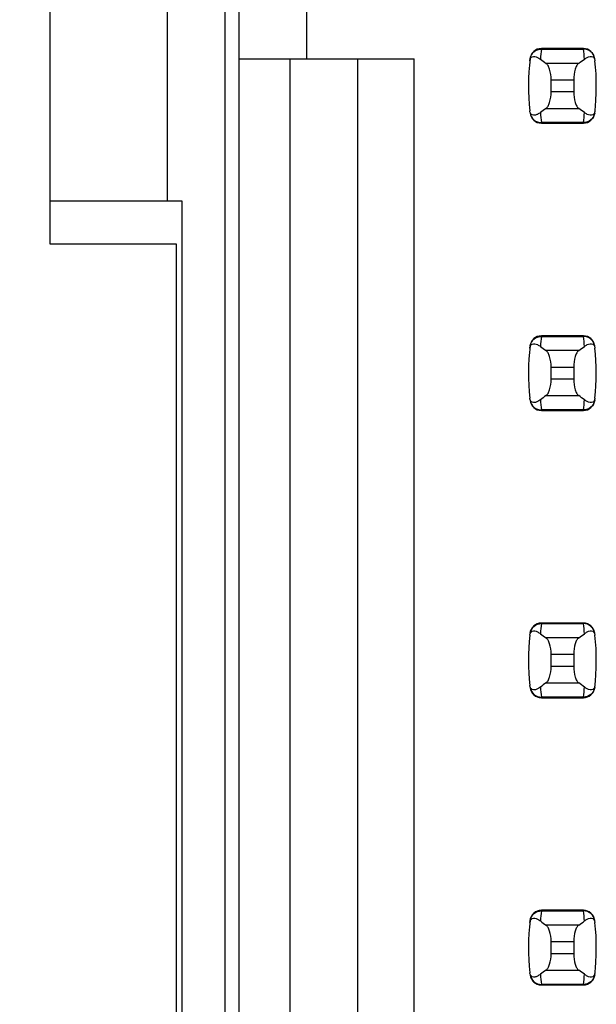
# Model space of a CAD drawing. Header units: inches. Extents: x 0 to 34, y 0 to 22.
# Tile 13 of 43: x 6.392 to 6.794, y 10.85 to 11.536. Entities that reach past the tile are written whole.
import ezdxf

# ---------------------------------------------------------------- set-up
doc = ezdxf.new("R2010")
doc.units = ezdxf.units.IN
doc.header["$LTSCALE"] = 1.87
doc.header["$MEASUREMENT"] = 0
doc.layers.get('0').update_dxf_attribs({"linetype": 'CONTINUOUS'})
doc.layers.add('DIMENSIONS', color=7, linetype='CONTINUOUS')
doc.styles.get("Standard").update_dxf_attribs({"font": 'txt', "width": 0.8})
doc.dimstyles.new('DIMSTYLE_2', dxfattribs={"dimtxt": 0.125, "dimasz": 0.18, "dimexe": 0.125, "dimexo": 0.0625, "dimgap": 0.03125, "dimtad": 0, "dimtih": 1, "dimtoh": 1, "dimlfac": 0.5, "dimzin": 4, "dimdsep": 46, "dimtxsty": 'STANDARD', "dimblk": '_FILLED', "dimblk1": '_FILLED', "dimblk2": '_FILLED', "dimcen": 0.09, "dimadec": 0, "dimazin": 0, "dimtp": 0.001, "dimtm": 0.001, "dimtfac": 1, "dimtofl": 0, "dimtmove": 0, "dimatfit": 3, "dimldrblk": '_FILLED', "dimfxl": 1, "dimtolj": 1, "dimtzin": 4, "dimarcsym": 0})

# ---------------------------------------------------------------- blocks, each defined once
blk = doc.blocks.new('*D11')
at = {"layer": 'DIMENSIONS', "color": 2, "linetype": 'CONTINUOUS'}
blk.add_line((6.44272, 14.46578), (5.66372, 14.46578), dxfattribs=at)
at = {"layer": 'DIMENSIONS', "color": 2, "linetype": 'CONTINUOUS', "insert": (5.60122, 14.52828), "char_height": 0.125, "width": 1.225, "attachment_point": 3, "line_spacing_factor": 0.9}
blk.add_mtext('4.15{\\Ftxt.shx;\\W1.000000;\\H0.125000; }[105.4]', dxfattribs=at)
blk = doc.blocks.new('_FILLED')
at = {"color": 0, "linetype": 'BYBLOCK'}
blk.add_solid([(0, 0), (-1, 0.1736), (-1, -0.1736)], dxfattribs=at)

msp = doc.modelspace()

# ---------------------------------------------------------------- linework, layer by layer
at = {"color": 7, "linetype": 'CONTINUOUS'}
for p, q in [((6.53522, 14.46578), (6.53522, 7.51178)), ((6.54505, 7.5449), (6.54505, 14.43466)), ((6.41322, 11.99978), (6.41322, 11.37978)), ((6.49522, 11.40978), (6.49522, 11.96978)), ((6.59229, 11.50868), (6.59229, 11.55592)), ((6.7556, 11.51577), (6.75558, 11.51536)), ((6.75558, 11.51536), (6.78491, 11.51536)), ((6.78489, 11.51577), (6.7556, 11.51577)), ((6.78491, 11.51536), (6.78489, 11.51577)), ((6.54505, 11.50868), (6.66709, 11.50868)), ((6.58048, 11.50868), (6.58048, 10.47088)), ((6.62772, 10.47088), (6.62772, 11.50868)), ((6.66709, 10.47088), (6.66709, 11.50868)), ((6.7816, 11.50545), (6.75888, 11.50545)), ((6.76237, 11.48552), (6.76237, 11.49404)), ((6.76237, 11.49404), (6.77812, 11.49404)), ((6.77812, 11.49404), (6.77812, 11.48552)), ((6.77812, 11.48552), (6.76237, 11.48552)), ((6.75888, 11.47411), (6.7816, 11.47411)), ((6.78491, 11.4642), (6.75558, 11.4642)), ((6.75558, 11.4642), (6.7556, 11.4638)), ((6.7556, 11.4638), (6.78489, 11.4638)), ((6.78489, 11.4638), (6.78491, 11.4642)), ((6.41322, 11.40978), (6.50522, 11.40978)), ((6.50522, 11.40978), (6.50522, 10.56978)), ((6.41322, 11.37978), (6.50122, 11.37978)), ((6.50122, 11.37978), (6.50122, 10.59978)), ((6.7556, 11.31577), (6.75558, 11.31536)), ((6.75558, 11.31536), (6.78491, 11.31536)), ((6.78489, 11.31577), (6.7556, 11.31577)), ((6.78491, 11.31536), (6.78489, 11.31577)), ((6.7816, 11.30545), (6.75888, 11.30545)), ((6.76237, 11.28552), (6.76237, 11.29404)), ((6.76237, 11.29404), (6.77812, 11.29404)), ((6.77812, 11.29404), (6.77812, 11.28552)), ((6.77812, 11.28552), (6.76237, 11.28552)), ((6.75888, 11.27411), (6.7816, 11.27411)), ((6.78491, 11.2642), (6.75558, 11.2642)), ((6.75558, 11.2642), (6.7556, 11.2638)), ((6.7556, 11.2638), (6.78489, 11.2638)), ((6.78489, 11.2638), (6.78491, 11.2642)), ((6.7556, 11.11577), (6.75558, 11.11536)), ((6.75558, 11.11536), (6.78491, 11.11536)), ((6.78489, 11.11577), (6.7556, 11.11577)), ((6.78491, 11.11536), (6.78489, 11.11577)), ((6.7816, 11.10545), (6.75888, 11.10545)), ((6.76237, 11.08552), (6.76237, 11.09404)), ((6.76237, 11.09404), (6.77812, 11.09404)), ((6.77812, 11.09404), (6.77812, 11.08552)), ((6.77812, 11.08552), (6.76237, 11.08552)), ((6.75888, 11.07411), (6.7816, 11.07411)), ((6.78491, 11.0642), (6.75558, 11.0642)), ((6.75558, 11.0642), (6.7556, 11.0638)), ((6.78489, 11.0638), (6.78491, 11.0642)), ((6.7556, 11.0638), (6.78489, 11.0638)), ((6.7556, 10.91577), (6.75558, 10.91536)), ((6.75558, 10.91536), (6.78491, 10.91536)), ((6.78489, 10.91577), (6.7556, 10.91577)), ((6.78491, 10.91536), (6.78489, 10.91577)), ((6.7816, 10.90545), (6.75888, 10.90545)), ((6.76237, 10.88552), (6.76237, 10.89404)), ((6.76237, 10.89404), (6.77812, 10.89404)), ((6.77812, 10.89404), (6.77812, 10.88552)), ((6.77812, 10.88552), (6.76237, 10.88552)), ((6.75888, 10.87411), (6.7816, 10.87411)), ((6.78491, 10.8642), (6.75558, 10.8642)), ((6.75558, 10.8642), (6.7556, 10.8638)), ((6.7556, 10.8638), (6.78489, 10.8638)), ((6.78489, 10.8638), (6.78491, 10.8642))]:
    msp.add_line(p, q, dxfattribs=at)
for centre, radius, start, end in [((6.7556, 11.50789), 0.00787, 90, 173.04714), ((6.90412, 11.49739), 0.14963, 173.09909, 175.79439), ((6.78489, 11.50789), 0.00787, 6.95286, 90), ((6.63636, 11.49739), 0.14963, 4.20561, 6.90091), ((6.9041, 11.48978), 0.15748, 173.0989, 186.37124), ((6.63639, 11.48978), 0.15748, 353.0989, 6.37124), ((6.7556, 11.47167), 0.00787, 186.95286, 270), ((6.90412, 11.48218), 0.14963, 184.20561, 186.90091), ((6.78489, 11.47167), 0.00787, 270, 353.04714), ((6.63636, 11.48218), 0.14963, 353.09909, 355.79439), ((6.7556, 11.30789), 0.00787, 90, 173.04714), ((6.90412, 11.29739), 0.14963, 173.09909, 175.79439), ((6.78489, 11.30789), 0.00787, 6.95286, 90), ((6.63636, 11.29739), 0.14963, 4.20561, 6.90091), ((6.9041, 11.28978), 0.15748, 173.0989, 186.37124), ((6.63639, 11.28978), 0.15748, 353.62876, 6.37124), ((6.7556, 11.27167), 0.00787, 186.95286, 270), ((6.90412, 11.28218), 0.14963, 184.20561, 186.90091), ((6.78489, 11.27167), 0.00787, 270, 353.04714), ((6.63636, 11.28218), 0.14963, 353.09909, 355.79439), ((6.7556, 11.10789), 0.00787, 90, 173.04714), ((6.90412, 11.09739), 0.14963, 173.09909, 175.79439), ((6.78489, 11.10789), 0.00787, 6.95286, 90), ((6.63636, 11.09739), 0.14963, 4.20561, 6.90091), ((6.9041, 11.08978), 0.15748, 173.62876, 186.37124), ((6.63639, 11.08978), 0.15748, 353.0989, 6.37124), ((6.90412, 11.08218), 0.14963, 184.20561, 186.90091), ((6.63636, 11.08218), 0.14963, 353.09909, 355.79439), ((6.7556, 11.07167), 0.00787, 186.95286, 270), ((6.78489, 11.07167), 0.00787, 270, 353.04714), ((6.7556, 10.90789), 0.00787, 90, 173.04714), ((6.90412, 10.89739), 0.14963, 173.09909, 175.79439), ((6.78489, 10.90789), 0.00787, 6.95286, 90), ((6.63636, 10.89739), 0.14963, 4.20561, 6.90091), ((6.9041, 10.88978), 0.15748, 173.0989, 186.37124), ((6.63639, 10.88978), 0.15748, 353.0989, 6.37124), ((6.7556, 10.87167), 0.00787, 186.95286, 270), ((6.90412, 10.88218), 0.14963, 184.20561, 186.90091), ((6.78489, 10.87167), 0.00787, 270, 353.04714), ((6.63636, 10.88218), 0.14963, 353.09909, 355.79439)]:
    msp.add_arc(centre, radius, start, end, dxfattribs=at)
for centre, start_param, end_param in [((7.12638, 11.5433), -2.804032, -2.774684), ((6.41411, 11.5433), -0.366909, -0.33756), ((7.12638, 11.43627), 2.774684, 2.804032), ((6.41411, 11.43627), 0.33756, 0.366909), ((7.12638, 11.3433), -2.804032, -2.774684), ((6.41411, 11.3433), -0.366909, -0.33756), ((7.12638, 11.23627), 2.774684, 2.804032), ((6.41411, 11.23627), 0.33756, 0.366909), ((7.12638, 11.1433), -2.804032, -2.774684), ((6.41411, 11.1433), -0.366909, -0.33756), ((7.12638, 11.03627), 2.774684, 2.804032), ((6.41411, 11.03627), 0.33756, 0.366909), ((7.12638, 10.9433), -2.804032, -2.774684), ((6.41411, 10.9433), -0.366909, -0.33756), ((7.12638, 10.83627), 2.774684, 2.804032), ((6.41411, 10.83627), 0.33756, 0.366909)]:
    msp.add_ellipse(centre, major_axis=(0.3937, 0), ratio=0.267949, start_param=start_param, end_param=end_param, dxfattribs=at)
for points, knots in [([(6.74759, 11.50726), (6.74767, 11.50796), (6.74794, 11.50908), (6.74926, 11.51028), (6.75107, 11.5104), (6.75303, 11.50964), (6.75427, 11.50884), (6.7549, 11.50836)], [0, 0, 0, 0, 0.221573, 0.342081, 0.537638, 0.75178, 1, 1, 1, 1]), ([(6.74776, 11.5087), (6.74798, 11.5105), (6.74991, 11.51408), (6.75373, 11.51538), (6.75558, 11.51536)], [0, 0, 0, 0, 0.49418, 1, 1, 1, 1]), ([(6.79272, 11.5087), (6.79251, 11.5105), (6.79058, 11.51408), (6.78676, 11.51538), (6.78491, 11.51536)], [0, 0, 0, 0, 0.49418, 1, 1, 1, 1]), ([(6.78559, 11.50836), (6.78622, 11.50884), (6.78746, 11.50964), (6.78942, 11.5104), (6.79123, 11.51028), (6.79255, 11.50908), (6.79281, 11.50796), (6.79289, 11.50726)], [0, 0, 0, 0, 0.248219, 0.462352, 0.657907, 0.778419, 1, 1, 1, 1]), ([(6.76237, 11.49404), (6.76237, 11.49651), (6.76197, 11.49996), (6.76045, 11.50374), (6.75944, 11.50507), (6.75888, 11.50545)], [0, 0, 0, 0, 0.604658, 0.834309, 1, 1, 1, 1]), ([(6.7816, 11.50545), (6.78105, 11.50507), (6.78004, 11.50374), (6.77851, 11.49996), (6.77812, 11.49651), (6.77812, 11.49404)], [0, 0, 0, 0, 0.165672, 0.395352, 1, 1, 1, 1]), ([(6.75888, 11.47411), (6.75944, 11.4745), (6.76045, 11.47582), (6.76197, 11.4796), (6.76237, 11.48306), (6.76237, 11.48552)], [0, 0, 0, 0, 0.165672, 0.395352, 1, 1, 1, 1]), ([(6.77812, 11.48552), (6.77812, 11.48306), (6.77851, 11.4796), (6.78004, 11.47582), (6.78105, 11.4745), (6.7816, 11.47411)], [0, 0, 0, 0, 0.604658, 0.834309, 1, 1, 1, 1]), ([(6.7549, 11.47121), (6.75427, 11.47073), (6.75303, 11.46992), (6.75107, 11.46916), (6.74926, 11.46928), (6.74794, 11.47048), (6.74767, 11.47161), (6.74759, 11.47231)], [0, 0, 0, 0, 0.248219, 0.462352, 0.657906, 0.77842, 1, 1, 1, 1]), ([(6.74776, 11.47086), (6.74798, 11.46906), (6.74991, 11.46548), (6.75373, 11.46419), (6.75558, 11.4642)], [0, 0, 0, 0, 0.49418, 1, 1, 1, 1]), ([(6.79272, 11.47086), (6.79251, 11.46906), (6.79058, 11.46548), (6.78676, 11.46419), (6.78491, 11.4642)], [0, 0, 0, 0, 0.49418, 1, 1, 1, 1]), ([(6.79289, 11.47231), (6.79281, 11.47161), (6.79255, 11.47048), (6.79123, 11.46928), (6.78942, 11.46916), (6.78746, 11.46992), (6.78622, 11.47073), (6.78559, 11.47121)], [0, 0, 0, 0, 0.221528, 0.34208, 0.53764, 0.751766, 1, 1, 1, 1]), ([(6.74776, 11.3087), (6.74798, 11.3105), (6.74991, 11.31408), (6.75373, 11.31538), (6.75558, 11.31536)], [0, 0, 0, 0, 0.49418, 1, 1, 1, 1]), ([(6.79272, 11.3087), (6.79251, 11.3105), (6.79058, 11.31408), (6.78676, 11.31538), (6.78491, 11.31536)], [0, 0, 0, 0, 0.49418, 1, 1, 1, 1]), ([(6.74759, 11.30726), (6.74767, 11.30796), (6.74794, 11.30908), (6.74926, 11.31028), (6.75107, 11.3104), (6.75303, 11.30964), (6.75427, 11.30884), (6.7549, 11.30836)], [0, 0, 0, 0, 0.221573, 0.342081, 0.537638, 0.75178, 1, 1, 1, 1]), ([(6.76237, 11.29404), (6.76237, 11.29651), (6.76197, 11.29996), (6.76045, 11.30374), (6.75944, 11.30507), (6.75888, 11.30545)], [0, 0, 0, 0, 0.604658, 0.834309, 1, 1, 1, 1]), ([(6.7816, 11.30545), (6.78105, 11.30507), (6.78004, 11.30374), (6.77851, 11.29996), (6.77812, 11.29651), (6.77812, 11.29404)], [0, 0, 0, 0, 0.165672, 0.395352, 1, 1, 1, 1]), ([(6.78559, 11.30836), (6.78622, 11.30884), (6.78746, 11.30964), (6.78942, 11.3104), (6.79123, 11.31028), (6.79255, 11.30908), (6.79281, 11.30796), (6.79289, 11.30726)], [0, 0, 0, 0, 0.248219, 0.462352, 0.657907, 0.778419, 1, 1, 1, 1]), ([(6.75888, 11.27411), (6.75944, 11.2745), (6.76045, 11.27582), (6.76197, 11.2796), (6.76237, 11.28306), (6.76237, 11.28552)], [0, 0, 0, 0, 0.165672, 0.395352, 1, 1, 1, 1]), ([(6.77812, 11.28552), (6.77812, 11.28306), (6.77851, 11.2796), (6.78004, 11.27582), (6.78105, 11.2745), (6.7816, 11.27411)], [0, 0, 0, 0, 0.604658, 0.834309, 1, 1, 1, 1]), ([(6.7549, 11.27121), (6.75427, 11.27073), (6.75303, 11.26992), (6.75107, 11.26916), (6.74926, 11.26928), (6.74794, 11.27048), (6.74767, 11.27161), (6.74759, 11.27231)], [0, 0, 0, 0, 0.248219, 0.462352, 0.657906, 0.77842, 1, 1, 1, 1]), ([(6.74776, 11.27086), (6.74798, 11.26906), (6.74991, 11.26548), (6.75373, 11.26419), (6.75558, 11.2642)], [0, 0, 0, 0, 0.49418, 1, 1, 1, 1]), ([(6.79272, 11.27086), (6.79251, 11.26906), (6.79058, 11.26548), (6.78676, 11.26419), (6.78491, 11.2642)], [0, 0, 0, 0, 0.49418, 1, 1, 1, 1]), ([(6.79289, 11.27231), (6.79281, 11.27161), (6.79255, 11.27048), (6.79123, 11.26928), (6.78942, 11.26916), (6.78746, 11.26992), (6.78622, 11.27073), (6.78559, 11.27121)], [0, 0, 0, 0, 0.221528, 0.34208, 0.53764, 0.751766, 1, 1, 1, 1]), ([(6.74776, 11.1087), (6.74798, 11.1105), (6.74991, 11.11408), (6.75373, 11.11538), (6.75558, 11.11536)], [0, 0, 0, 0, 0.49418, 1, 1, 1, 1]), ([(6.79272, 11.1087), (6.79251, 11.1105), (6.79058, 11.11408), (6.78676, 11.11538), (6.78491, 11.11536)], [0, 0, 0, 0, 0.49418, 1, 1, 1, 1]), ([(6.74759, 11.10726), (6.74767, 11.10796), (6.74794, 11.10908), (6.74926, 11.11028), (6.75107, 11.1104), (6.75303, 11.10964), (6.75427, 11.10884), (6.7549, 11.10836)], [0, 0, 0, 0, 0.221573, 0.342081, 0.537638, 0.75178, 1, 1, 1, 1]), ([(6.76237, 11.09404), (6.76237, 11.09651), (6.76197, 11.09996), (6.76045, 11.10374), (6.75944, 11.10507), (6.75888, 11.10545)], [0, 0, 0, 0, 0.604658, 0.834309, 1, 1, 1, 1]), ([(6.7816, 11.10545), (6.78105, 11.10507), (6.78004, 11.10374), (6.77851, 11.09996), (6.77812, 11.09651), (6.77812, 11.09404)], [0, 0, 0, 0, 0.165672, 0.395352, 1, 1, 1, 1]), ([(6.78559, 11.10836), (6.78622, 11.10884), (6.78746, 11.10964), (6.78942, 11.1104), (6.79123, 11.11028), (6.79255, 11.10908), (6.79281, 11.10796), (6.79289, 11.10726)], [0, 0, 0, 0, 0.248219, 0.462352, 0.657907, 0.778419, 1, 1, 1, 1]), ([(6.75888, 11.07411), (6.75944, 11.0745), (6.76045, 11.07582), (6.76197, 11.0796), (6.76237, 11.08306), (6.76237, 11.08552)], [0, 0, 0, 0, 0.165672, 0.395352, 1, 1, 1, 1]), ([(6.77812, 11.08552), (6.77812, 11.08306), (6.77851, 11.0796), (6.78004, 11.07582), (6.78105, 11.0745), (6.7816, 11.07411)], [0, 0, 0, 0, 0.604658, 0.834309, 1, 1, 1, 1]), ([(6.7549, 11.07121), (6.75427, 11.07073), (6.75303, 11.06992), (6.75107, 11.06916), (6.74926, 11.06928), (6.74794, 11.07048), (6.74767, 11.07161), (6.74759, 11.07231)], [0, 0, 0, 0, 0.248219, 0.462352, 0.657906, 0.77842, 1, 1, 1, 1]), ([(6.79289, 11.07231), (6.79281, 11.07161), (6.79255, 11.07048), (6.79123, 11.06928), (6.78942, 11.06916), (6.78746, 11.06992), (6.78622, 11.07073), (6.78559, 11.07121)], [0, 0, 0, 0, 0.221528, 0.34208, 0.53764, 0.751766, 1, 1, 1, 1]), ([(6.74776, 11.07086), (6.74798, 11.06906), (6.74991, 11.06548), (6.75373, 11.06419), (6.75558, 11.0642)], [0, 0, 0, 0, 0.49418, 1, 1, 1, 1]), ([(6.79272, 11.07086), (6.79251, 11.06906), (6.79058, 11.06548), (6.78676, 11.06419), (6.78491, 11.0642)], [0, 0, 0, 0, 0.49418, 1, 1, 1, 1]), ([(6.74776, 10.9087), (6.74798, 10.9105), (6.74991, 10.91408), (6.75373, 10.91538), (6.75558, 10.91536)], [0, 0, 0, 0, 0.49418, 1, 1, 1, 1]), ([(6.79272, 10.9087), (6.79251, 10.9105), (6.79058, 10.91408), (6.78676, 10.91538), (6.78491, 10.91536)], [0, 0, 0, 0, 0.49418, 1, 1, 1, 1]), ([(6.74759, 10.90726), (6.74767, 10.90796), (6.74794, 10.90908), (6.74926, 10.91028), (6.75107, 10.9104), (6.75303, 10.90964), (6.75427, 10.90884), (6.7549, 10.90836)], [0, 0, 0, 0, 0.221573, 0.342081, 0.537638, 0.75178, 1, 1, 1, 1]), ([(6.78559, 10.90836), (6.78622, 10.90884), (6.78746, 10.90964), (6.78942, 10.9104), (6.79123, 10.91028), (6.79255, 10.90908), (6.79281, 10.90796), (6.79289, 10.90726)], [0, 0, 0, 0, 0.248219, 0.462352, 0.657907, 0.778419, 1, 1, 1, 1]), ([(6.76237, 10.89404), (6.76237, 10.89651), (6.76197, 10.89996), (6.76045, 10.90374), (6.75944, 10.90507), (6.75888, 10.90545)], [0, 0, 0, 0, 0.604658, 0.834309, 1, 1, 1, 1]), ([(6.7816, 10.90545), (6.78105, 10.90507), (6.78004, 10.90374), (6.77851, 10.89996), (6.77812, 10.89651), (6.77812, 10.89404)], [0, 0, 0, 0, 0.165672, 0.395352, 1, 1, 1, 1]), ([(6.75888, 10.87411), (6.75944, 10.8745), (6.76045, 10.87582), (6.76197, 10.8796), (6.76237, 10.88306), (6.76237, 10.88552)], [0, 0, 0, 0, 0.165672, 0.395352, 1, 1, 1, 1]), ([(6.77812, 10.88552), (6.77812, 10.88306), (6.77851, 10.8796), (6.78004, 10.87582), (6.78105, 10.8745), (6.7816, 10.87411)], [0, 0, 0, 0, 0.604658, 0.834309, 1, 1, 1, 1]), ([(6.7549, 10.87121), (6.75427, 10.87073), (6.75303, 10.86992), (6.75107, 10.86916), (6.74926, 10.86928), (6.74794, 10.87048), (6.74767, 10.87161), (6.74759, 10.87231)], [0, 0, 0, 0, 0.248219, 0.462352, 0.657906, 0.77842, 1, 1, 1, 1]), ([(6.79289, 10.87231), (6.79281, 10.87161), (6.79255, 10.87048), (6.79123, 10.86928), (6.78942, 10.86916), (6.78746, 10.86992), (6.78622, 10.87073), (6.78559, 10.87121)], [0, 0, 0, 0, 0.221528, 0.34208, 0.53764, 0.751766, 1, 1, 1, 1]), ([(6.74776, 10.87086), (6.74798, 10.86906), (6.74991, 10.86548), (6.75373, 10.86419), (6.75558, 10.8642)], [0, 0, 0, 0, 0.49418, 1, 1, 1, 1]), ([(6.79272, 10.87086), (6.79251, 10.86906), (6.79058, 10.86548), (6.78676, 10.86419), (6.78491, 10.8642)], [0, 0, 0, 0, 0.49418, 1, 1, 1, 1])]:
    msp.add_open_spline(points, degree=3, knots=knots, dxfattribs=at)

# ---------------------------------------------------------------- dimensions: what is measured, and where the dimension line sits
at = {"layer": 'DIMENSIONS', "color": 2, "linetype": 'CONTINUOUS'}
dim = msp.add_ordinate_dim(feature_location=(6.44272, 14.46578), offset=(-0.779, 0), dtype=0, origin=(6.50522, 6.16978), dimstyle='DIMSTYLE_2', dxfattribs=at)
dim.commit()
dim.dimension.update_dxf_attribs({"geometry": '*D11', "text_midpoint": (4.98872, 14.46578)})

doc.saveas('drawing.dxf')
